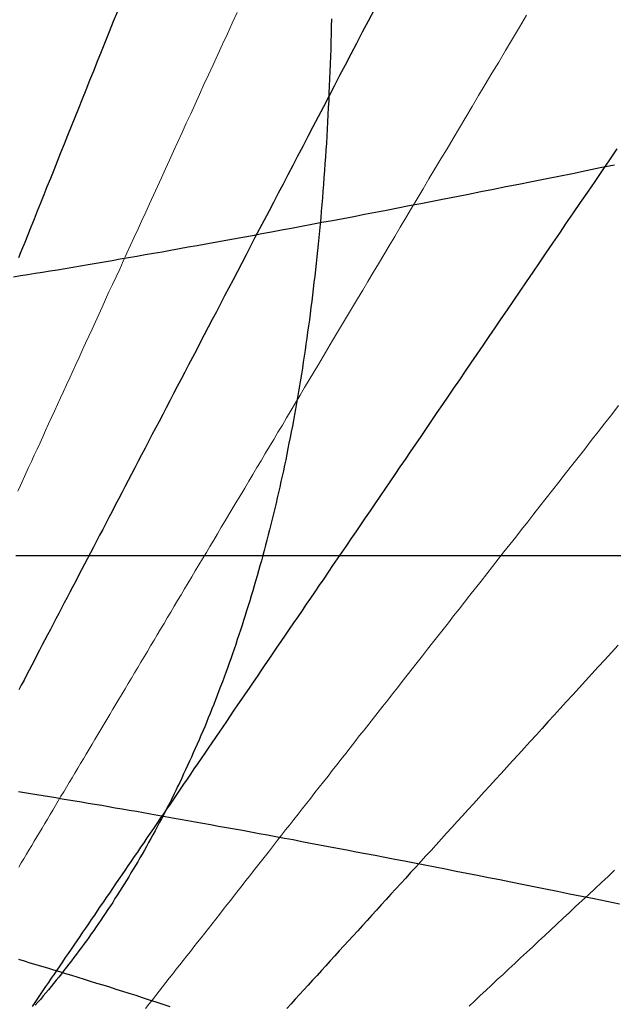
# Model space of a CAD drawing. Header units: millimetres. Extents: x 10 to 831, y 10 to 584.
# Tile 13 of 16: x 494 to 529, y 400 to 458. Entities that reach past the tile are written whole.
import ezdxf

# ---------------------------------------------------------------- set-up
doc = ezdxf.new("R2010")
doc.units = ezdxf.units.MM
for name, color, linetype, true_color in [('C1d1b19', 7, 'Continuous', 0x1d1b19), ('C1f7a74', 7, 'Continuous', 0x1f7a74), ('Cb4532a', 7, 'Continuous', 0xb4532a)]:
    doc.layers.add(name, color=color, linetype=linetype, true_color=true_color)

msp = doc.modelspace()

# ---------------------------------------------------------------- linework, layer by layer
at = {"layer": 'C1d1b19', "lineweight": 30}
for points in [[(515.27, 458.38), (514.92, 457.71), (514.57, 457.06), (514.23, 456.41), (513.9, 455.77), (513.57, 455.13), (513.24, 454.51), (512.92, 453.89), (512.6, 453.28), (512.29, 452.68), (511.98, 452.09), (511.67, 451.5), (511.37, 450.92), (511.07, 450.35), (510.77, 449.78), (510.48, 449.22), (510.19, 448.67), (509.91, 448.13), (509.63, 447.59), (509.35, 447.05), (509.07, 446.52), (508.8, 446), (508.53, 445.49), (508.26, 444.98), (508, 444.47), (507.74, 443.97), (507.48, 443.48), (507.23, 442.99), (506.97, 442.5), (506.72, 442.02), (506.47, 441.55), (506.23, 441.08), (505.99, 440.62), (505.75, 440.16), (505.51, 439.7), (505.27, 439.25), (505.04, 438.8), (504.81, 438.36), (504.58, 437.92), (504.35, 437.49), (504.13, 437.06), (503.91, 436.64), (503.69, 436.21), (503.47, 435.8), (503.25, 435.38), (503.04, 434.97), (502.83, 434.57), (502.62, 434.16), (502.41, 433.76), (502.2, 433.37), (502, 432.98), (501.79, 432.59), (501.59, 432.2), (501.39, 431.82), (501.19, 431.44), (501, 431.06), (500.8, 430.69), (500.61, 430.32), (500.42, 429.95), (500.23, 429.59), (500.04, 429.23), (499.85, 428.87), (499.67, 428.51), (499.48, 428.16), (499.3, 427.81), (499.12, 427.46), (498.94, 427.12), (498.76, 426.77), (498.58, 426.43), (498.4, 426.1), (498.23, 425.76), (498.06, 425.43), (497.88, 425.1), (497.71, 424.77), (497.54, 424.45), (497.37, 424.12), (497.2, 423.8), (497.04, 423.48), (496.87, 423.17), (496.71, 422.85), (496.55, 422.54), (496.38, 422.23), (496.22, 421.92), (496.06, 421.61), (495.9, 421.31), (495.74, 421.01), (495.59, 420.71), (495.43, 420.41), (495.28, 420.11), (495.12, 419.81), (494.97, 419.52), (494.82, 419.23), (494.67, 418.94), (494.51, 418.65), (494.37, 418.36)], [(500.17, 458.29), (499.92, 457.69), (499.68, 457.09), (499.45, 456.5), (499.21, 455.92), (498.98, 455.35), (498.76, 454.78), (498.53, 454.22), (498.31, 453.66), (498.09, 453.12), (497.87, 452.57), (497.66, 452.04), (497.44, 451.51), (497.23, 450.99), (497.03, 450.47), (496.82, 449.96), (496.62, 449.45), (496.42, 448.95), (496.22, 448.46), (496.02, 447.97), (495.83, 447.49), (495.64, 447.01), (495.45, 446.53), (495.26, 446.07), (495.07, 445.6), (494.89, 445.14), (494.71, 444.69), (494.53, 444.24), (494.35, 443.79)], [(529.56, 450.21), (529.12, 449.56), (528.68, 448.92), (528.25, 448.29), (527.82, 447.66), (527.4, 447.05), (526.99, 446.44), (526.58, 445.84), (526.17, 445.24), (525.77, 444.66), (525.38, 444.08), (524.99, 443.5), (524.6, 442.94), (524.22, 442.38), (523.84, 441.82), (523.47, 441.27), (523.1, 440.73), (522.73, 440.2), (522.37, 439.67), (522.02, 439.15), (521.66, 438.63), (521.31, 438.12), (520.97, 437.61), (520.63, 437.11), (520.29, 436.61), (519.95, 436.12), (519.62, 435.64), (519.3, 435.16), (518.97, 434.68), (518.65, 434.21), (518.33, 433.74), (518.02, 433.28), (517.71, 432.83), (517.4, 432.37), (517.09, 431.93), (516.79, 431.48), (516.49, 431.04), (516.19, 430.61), (515.9, 430.18), (515.61, 429.75), (515.32, 429.32), (515.03, 428.9), (514.75, 428.49), (514.47, 428.08), (514.19, 427.67), (513.91, 427.26), (513.64, 426.86), (513.37, 426.46), (513.1, 426.07), (512.83, 425.68), (512.57, 425.29), (512.31, 424.9), (512.04, 424.52), (511.79, 424.14), (511.53, 423.77), (511.28, 423.4), (511.03, 423.03), (510.78, 422.66), (510.53, 422.3), (510.28, 421.94), (510.04, 421.58), (509.79, 421.22), (509.55, 420.87), (509.32, 420.52), (509.08, 420.17), (508.84, 419.83), (508.61, 419.49), (508.38, 419.15), (508.15, 418.81), (507.92, 418.47), (507.69, 418.14), (507.47, 417.81), (507.24, 417.48), (507.02, 417.16), (506.8, 416.83), (506.58, 416.51), (506.37, 416.19), (506.15, 415.88), (505.93, 415.56), (505.72, 415.25), (505.51, 414.94), (505.3, 414.63), (505.09, 414.32), (504.88, 414.02), (504.67, 413.71), (504.47, 413.41), (504.26, 413.11), (504.06, 412.82), (503.86, 412.52), (503.66, 412.23), (503.46, 411.93), (503.26, 411.64), (503.06, 411.35), (502.87, 411.07), (502.67, 410.78), (502.48, 410.5), (502.29, 410.21), (502.1, 409.93), (501.9, 409.65), (501.72, 409.37), (501.53, 409.1), (501.34, 408.82), (501.15, 408.55), (500.97, 408.28), (500.78, 408.01), (500.6, 407.74), (500.42, 407.47), (500.23, 407.2), (500.05, 406.94), (499.87, 406.67), (499.69, 406.41), (499.51, 406.15), (499.34, 405.89), (499.16, 405.63), (498.98, 405.37), (498.81, 405.11), (498.63, 404.86), (498.46, 404.6), (498.29, 404.35), (498.12, 404.1), (497.95, 403.85), (497.77, 403.6), (497.6, 403.35), (497.44, 403.1), (497.27, 402.85), (497.1, 402.61), (496.93, 402.36), (496.77, 402.12), (496.6, 401.87), (496.44, 401.63), (496.27, 401.39), (496.11, 401.15), (495.94, 400.91), (495.78, 400.67), (495.62, 400.44), (495.46, 400.2), (495.3, 399.96), (495.14, 399.73)], [(529.63, 421), (529.23, 420.57), (528.85, 420.14), (528.46, 419.72), (528.08, 419.3), (527.7, 418.89), (527.33, 418.48), (526.96, 418.07), (526.59, 417.67), (526.22, 417.27), (525.86, 416.87), (525.5, 416.48), (525.15, 416.09), (524.8, 415.7), (524.45, 415.32), (524.1, 414.94), (523.76, 414.56), (523.42, 414.19), (523.08, 413.82), (522.74, 413.45), (522.41, 413.08), (522.08, 412.72), (521.75, 412.36), (521.43, 412.01), (521.11, 411.65), (520.79, 411.3), (520.47, 410.95), (520.16, 410.61), (519.84, 410.27), (519.53, 409.93), (519.23, 409.59), (518.92, 409.25), (518.62, 408.92), (518.31, 408.59), (518.02, 408.26), (517.72, 407.93), (517.42, 407.61), (517.13, 407.29), (516.84, 406.97), (516.55, 406.65), (516.26, 406.34), (515.98, 406.02), (515.69, 405.71), (515.41, 405.4), (515.13, 405.1), (514.86, 404.79), (514.58, 404.49), (514.31, 404.19), (514.03, 403.89), (513.76, 403.59), (513.49, 403.3), (513.22, 403), (512.96, 402.71), (512.69, 402.42), (512.43, 402.13), (512.17, 401.85), (511.91, 401.56), (511.65, 401.28), (511.39, 400.99), (511.14, 400.71), (510.88, 400.44), (510.63, 400.16), (510.38, 399.88), (510.13, 399.61)]]:
    msp.add_lwpolyline(points, dxfattribs=at)
at = {"layer": 'C1d1b19', "lineweight": 13}
for points in [[(507.21, 458.23), (506.92, 457.6), (506.64, 456.97), (506.35, 456.36), (506.08, 455.75), (505.8, 455.15), (505.53, 454.56), (505.26, 453.98), (505, 453.4), (504.74, 452.83), (504.48, 452.26), (504.22, 451.71), (503.97, 451.16), (503.72, 450.61), (503.47, 450.07), (503.23, 449.54), (502.99, 449.02), (502.75, 448.5), (502.52, 447.98), (502.28, 447.47), (502.05, 446.97), (501.83, 446.47), (501.6, 445.98), (501.38, 445.49), (501.16, 445.01), (500.94, 444.53), (500.72, 444.06), (500.51, 443.6), (500.3, 443.13), (500.09, 442.68), (499.88, 442.22), (499.67, 441.78), (499.47, 441.33), (499.27, 440.89), (499.07, 440.46), (498.87, 440.02), (498.68, 439.6), (498.48, 439.17), (498.29, 438.76), (498.1, 438.34), (497.91, 437.93), (497.72, 437.52), (497.54, 437.12), (497.36, 436.72), (497.17, 436.32), (496.99, 435.93), (496.81, 435.54), (496.64, 435.15), (496.46, 434.77), (496.29, 434.39), (496.11, 434.01), (495.94, 433.63), (495.77, 433.26), (495.61, 432.9), (495.44, 432.53), (495.27, 432.17), (495.11, 431.81), (494.94, 431.45), (494.78, 431.1), (494.62, 430.75), (494.46, 430.4), (494.3, 430.06)], [(524.24, 458.07), (523.82, 457.37), (523.41, 456.68), (523, 455.99), (522.6, 455.31), (522.2, 454.65), (521.81, 453.99), (521.42, 453.34), (521.04, 452.7), (520.66, 452.06), (520.29, 451.44), (519.92, 450.82), (519.56, 450.21), (519.2, 449.61), (518.84, 449.02), (518.49, 448.43), (518.15, 447.85), (517.8, 447.27), (517.47, 446.71), (517.13, 446.15), (516.8, 445.59), (516.48, 445.05), (516.15, 444.5), (515.84, 443.97), (515.52, 443.44), (515.21, 442.92), (514.9, 442.4), (514.6, 441.89), (514.29, 441.38), (514, 440.88), (513.7, 440.39), (513.41, 439.9), (513.12, 439.41), (512.83, 438.93), (512.55, 438.45), (512.27, 437.98), (511.99, 437.52), (511.72, 437.06), (511.44, 436.6), (511.18, 436.15), (510.91, 435.7), (510.64, 435.26), (510.38, 434.82), (510.12, 434.38), (509.87, 433.95), (509.61, 433.52), (509.36, 433.1), (509.11, 432.68), (508.86, 432.27), (508.62, 431.85), (508.37, 431.45), (508.13, 431.04), (507.89, 430.64), (507.66, 430.24), (507.42, 429.85), (507.19, 429.46), (506.96, 429.07), (506.73, 428.69), (506.5, 428.31), (506.28, 427.93), (506.05, 427.55), (505.83, 427.18), (505.61, 426.81), (505.4, 426.45), (505.18, 426.08), (504.96, 425.72), (504.75, 425.37), (504.54, 425.01), (504.33, 424.66), (504.12, 424.31), (503.92, 423.96), (503.71, 423.62), (503.51, 423.28), (503.3, 422.94), (503.1, 422.6), (502.91, 422.27), (502.71, 421.94), (502.51, 421.61), (502.32, 421.28), (502.12, 420.95), (501.93, 420.63), (501.74, 420.31), (501.55, 419.99), (501.36, 419.68), (501.17, 419.36), (500.99, 419.05), (500.8, 418.74), (500.62, 418.43), (500.44, 418.13), (500.25, 417.82), (500.07, 417.52), (499.9, 417.22), (499.72, 416.92), (499.54, 416.62), (499.36, 416.33), (499.19, 416.03), (499.02, 415.74), (498.84, 415.45), (498.67, 415.16), (498.5, 414.88), (498.33, 414.59), (498.16, 414.31), (497.99, 414.03), (497.83, 413.75), (497.66, 413.47), (497.5, 413.19), (497.33, 412.91), (497.17, 412.64), (497.01, 412.37), (496.84, 412.1), (496.68, 411.83), (496.52, 411.56), (496.36, 411.29), (496.2, 411.02), (496.05, 410.76), (495.89, 410.5), (495.73, 410.23), (495.58, 409.97), (495.42, 409.71), (495.27, 409.46), (495.12, 409.2), (494.96, 408.94), (494.81, 408.69), (494.66, 408.43), (494.51, 408.18), (494.36, 407.93)], [(529.66, 435.09), (529.25, 434.56), (528.85, 434.05), (528.45, 433.54), (528.05, 433.03), (527.66, 432.53), (527.27, 432.04), (526.89, 431.55), (526.51, 431.07), (526.13, 430.59), (525.76, 430.11), (525.39, 429.64), (525.02, 429.18), (524.66, 428.72), (524.31, 428.26), (523.95, 427.81), (523.6, 427.36), (523.25, 426.92), (522.91, 426.48), (522.57, 426.05), (522.23, 425.62), (521.9, 425.19), (521.57, 424.77), (521.24, 424.35), (520.91, 423.94), (520.59, 423.53), (520.27, 423.12), (519.95, 422.72), (519.64, 422.31), (519.33, 421.92), (519.02, 421.52), (518.71, 421.13), (518.41, 420.75), (518.11, 420.36), (517.81, 419.98), (517.51, 419.61), (517.22, 419.23), (516.93, 418.86), (516.64, 418.49), (516.35, 418.13), (516.07, 417.76), (515.78, 417.4), (515.5, 417.05), (515.23, 416.69), (514.95, 416.34), (514.68, 415.99), (514.4, 415.65), (514.13, 415.3), (513.87, 414.96), (513.6, 414.62), (513.34, 414.29), (513.07, 413.95), (512.81, 413.62), (512.56, 413.29), (512.3, 412.96), (512.04, 412.64), (511.79, 412.32), (511.54, 412), (511.29, 411.68), (511.04, 411.36), (510.8, 411.05), (510.55, 410.73), (510.31, 410.42), (510.06, 410.12), (509.82, 409.81), (509.59, 409.51), (509.35, 409.2), (509.11, 408.9), (508.88, 408.6), (508.65, 408.31), (508.41, 408.01), (508.18, 407.72), (507.95, 407.43), (507.73, 407.14), (507.5, 406.85), (507.28, 406.56), (507.05, 406.28), (506.83, 405.99), (506.61, 405.71), (506.39, 405.43), (506.17, 405.15), (505.95, 404.88), (505.74, 404.6), (505.52, 404.33), (505.31, 404.05), (505.09, 403.78), (504.88, 403.51), (504.67, 403.24), (504.46, 402.97), (504.25, 402.71), (504.04, 402.44), (503.84, 402.18), (503.63, 401.92), (503.43, 401.66), (503.22, 401.4), (503.02, 401.14), (502.82, 400.88), (502.62, 400.63), (502.42, 400.37), (502.22, 400.12), (502.02, 399.86), (501.82, 399.61)], [(529.42, 407.75), (529.04, 407.38), (528.65, 407.02), (528.27, 406.67), (527.89, 406.31), (527.51, 405.96), (527.13, 405.61), (526.76, 405.26), (526.4, 404.92), (526.03, 404.58), (525.67, 404.24), (525.31, 403.91), (524.95, 403.57), (524.6, 403.24), (524.24, 402.91), (523.89, 402.59), (523.55, 402.26), (523.2, 401.94), (522.86, 401.62), (522.52, 401.31), (522.18, 400.99), (521.85, 400.68), (521.52, 400.37), (521.19, 400.06), (520.86, 399.76)]]:
    msp.add_lwpolyline(points, dxfattribs=at)
at = {"layer": 'C1d1b19', "lineweight": 40}
for radius in [120.83, 105.83]:
    msp.add_circle((450, 394), radius, dxfattribs=at)
at = {"layer": 'C1f7a74', "lineweight": 30}
msp.add_lwpolyline([(512.76, 457.85), (512.75, 457.4), (512.74, 456.96), (512.73, 456.51), (512.72, 456.07), (512.7, 455.63), (512.69, 455.2), (512.67, 454.76), (512.65, 454.33), (512.63, 453.9), (512.61, 453.47), (512.6, 453.05), (512.57, 452.63), (512.55, 452.21), (512.53, 451.79), (512.51, 451.37), (512.48, 450.96), (512.46, 450.54), (512.43, 450.13), (512.41, 449.73), (512.38, 449.32), (512.35, 448.92), (512.32, 448.51), (512.29, 448.11), (512.26, 447.72), (512.23, 447.32), (512.19, 446.93), (512.16, 446.53), (512.13, 446.14), (512.09, 445.76), (512.05, 445.37), (512.02, 444.98), (511.98, 444.6), (511.94, 444.22), (511.9, 443.84), (511.86, 443.46), (511.82, 443.09), (511.78, 442.71), (511.73, 442.34), (511.69, 441.97), (511.65, 441.6), (511.6, 441.23), (511.55, 440.87), (511.51, 440.5), (511.46, 440.14), (511.41, 439.78), (511.36, 439.42), (511.31, 439.06), (511.26, 438.71), (511.21, 438.35), (511.16, 438), (511.1, 437.65), (511.05, 437.3), (510.99, 436.95), (510.94, 436.6), (510.88, 436.26), (510.82, 435.92), (510.76, 435.57), (510.7, 435.23), (510.64, 434.89), (510.58, 434.56), (510.52, 434.22), (510.46, 433.89), (510.39, 433.55), (510.33, 433.22), (510.26, 432.89), (510.2, 432.56), (510.13, 432.23), (510.07, 431.91), (510, 431.58), (509.93, 431.26), (509.86, 430.94), (509.79, 430.62), (509.72, 430.3), (509.64, 429.98), (509.57, 429.66), (509.5, 429.35), (509.42, 429.03), (509.35, 428.72), (509.27, 428.41), (509.2, 428.1), (509.12, 427.79), (509.04, 427.48), (508.96, 427.18), (508.88, 426.87), (508.8, 426.57), (508.72, 426.27), (508.64, 425.96), (508.55, 425.66), (508.47, 425.37), (508.39, 425.07), (508.3, 424.77), (508.21, 424.48), (508.13, 424.19), (508.04, 423.89), (507.95, 423.6), (507.86, 423.31), (507.77, 423.02), (507.68, 422.74), (507.59, 422.45), (507.5, 422.17), (507.41, 421.88), (507.31, 421.6), (507.22, 421.32), (507.13, 421.04), (507.03, 420.76), (506.93, 420.48), (506.84, 420.2), (506.74, 419.93), (506.64, 419.65), (506.54, 419.38), (506.44, 419.11), (506.34, 418.84), (506.24, 418.57), (506.14, 418.3), (506.04, 418.03), (505.93, 417.77), (505.83, 417.5), (505.72, 417.24), (505.62, 416.98), (505.51, 416.71), (505.4, 416.45), (505.3, 416.19), (505.19, 415.94), (505.08, 415.68), (504.97, 415.42), (504.86, 415.17), (504.75, 414.91), (504.63, 414.66), (504.52, 414.41), (504.41, 414.16), (504.29, 413.91), (504.18, 413.66), (504.06, 413.42), (503.95, 413.17), (503.83, 412.92), (503.71, 412.68), (503.6, 412.44), (503.48, 412.2), (503.36, 411.96), (503.24, 411.72), (503.12, 411.48), (503, 411.24), (502.87, 411), (502.75, 410.77), (502.63, 410.54), (502.5, 410.3), (502.38, 410.07), (502.25, 409.84), (502.13, 409.61), (502, 409.38), (501.87, 409.15), (501.75, 408.93), (501.62, 408.7), (501.49, 408.48), (501.36, 408.25), (501.23, 408.03), (501.1, 407.81), (500.96, 407.59), (500.83, 407.37), (500.7, 407.15), (500.56, 406.93), (500.43, 406.72), (500.29, 406.5), (500.16, 406.29), (500.02, 406.08), (499.89, 405.86), (499.75, 405.65), (499.61, 405.44), (499.47, 405.23), (499.33, 405.03), (499.19, 404.82), (499.05, 404.61), (498.91, 404.41), (498.77, 404.21), (498.62, 404), (498.48, 403.8), (498.34, 403.6), (498.19, 403.4), (498.05, 403.2), (497.9, 403.01), (497.76, 402.81), (497.61, 402.61), (497.46, 402.42), (497.31, 402.23), (497.17, 402.04), (497.02, 401.84), (496.87, 401.65), (496.72, 401.46), (496.56, 401.28), (496.41, 401.09), (496.26, 400.9), (496.11, 400.72), (495.95, 400.53), (495.8, 400.35), (495.65, 400.17), (495.49, 399.99), (495.33, 399.81)], dxfattribs=at)
at = {"layer": 'Cb4532a', "lineweight": 30}
for points in [[(494.05, 442.67), (494.47, 442.74), (494.9, 442.81), (495.33, 442.88), (495.76, 442.95), (496.2, 443.02), (496.64, 443.09), (497.09, 443.17), (497.54, 443.24), (497.99, 443.32), (498.45, 443.4), (498.92, 443.48), (499.38, 443.56), (499.86, 443.64), (500.33, 443.72), (500.81, 443.8), (501.3, 443.89), (501.79, 443.98), (502.29, 444.06), (502.79, 444.15), (503.29, 444.24), (503.81, 444.33), (504.32, 444.43), (504.85, 444.52), (505.37, 444.61), (505.91, 444.71), (506.45, 444.81), (506.99, 444.91), (507.55, 445.01), (508.11, 445.11), (508.67, 445.22), (509.24, 445.32), (509.82, 445.43), (510.4, 445.54), (511, 445.65), (511.6, 445.76), (512.2, 445.88), (512.82, 445.99), (513.44, 446.11), (514.07, 446.23), (514.7, 446.35), (515.35, 446.48), (516, 446.6), (516.66, 446.73), (517.33, 446.86), (518.01, 446.99), (518.7, 447.13), (519.4, 447.26), (520.11, 447.4), (520.82, 447.54), (521.55, 447.69), (522.29, 447.83), (523.03, 447.98), (523.79, 448.13), (524.56, 448.29), (525.34, 448.44), (526.13, 448.6), (526.94, 448.76), (527.75, 448.93), (528.58, 449.1), (529.42, 449.27)], [(494.19, 426.27), (494.58, 426.27), (494.97, 426.27), (495.36, 426.27), (495.76, 426.27), (496.16, 426.27), (496.56, 426.27), (496.97, 426.27), (497.38, 426.27), (497.8, 426.27), (498.22, 426.27), (498.64, 426.27), (499.07, 426.27), (499.5, 426.27), (499.93, 426.27), (500.37, 426.27), (500.82, 426.27), (501.26, 426.27), (501.72, 426.27), (502.17, 426.27), (502.63, 426.27), (503.1, 426.27), (503.57, 426.27), (504.04, 426.27), (504.52, 426.27), (505.01, 426.27), (505.5, 426.27), (505.99, 426.27), (506.49, 426.27), (507, 426.27), (507.51, 426.27), (508.02, 426.27), (508.55, 426.27), (509.07, 426.27), (509.61, 426.27), (510.15, 426.27), (510.7, 426.27), (511.25, 426.27), (511.81, 426.27), (512.37, 426.27), (512.94, 426.27), (513.52, 426.27), (514.11, 426.27), (514.7, 426.27), (515.3, 426.27), (515.91, 426.27), (516.53, 426.27), (517.15, 426.27), (517.78, 426.27), (518.42, 426.27), (519.07, 426.27), (519.72, 426.27), (520.39, 426.27), (521.06, 426.27), (521.75, 426.27), (522.44, 426.27), (523.14, 426.27), (523.85, 426.27), (524.57, 426.27), (525.3, 426.27), (526.05, 426.27), (526.8, 426.27), (527.56, 426.27), (528.34, 426.27), (529.12, 426.27), (529.92, 426.27)], [(494.34, 412.39), (494.7, 412.33), (495.06, 412.27), (495.43, 412.21), (495.79, 412.15), (496.16, 412.09), (496.54, 412.03), (496.91, 411.96), (497.29, 411.9), (497.68, 411.84), (498.06, 411.77), (498.45, 411.7), (498.84, 411.64), (499.24, 411.57), (499.64, 411.5), (500.04, 411.43), (500.45, 411.36), (500.86, 411.29), (501.28, 411.22), (501.7, 411.14), (502.12, 411.07), (502.55, 410.99), (502.98, 410.92), (503.41, 410.84), (503.85, 410.76), (504.3, 410.68), (504.74, 410.6), (505.2, 410.52), (505.65, 410.44), (506.12, 410.35), (506.58, 410.27), (507.05, 410.18), (507.53, 410.1), (508.01, 410.01), (508.5, 409.92), (508.99, 409.83), (509.49, 409.74), (509.99, 409.64), (510.5, 409.55), (511.01, 409.45), (511.53, 409.35), (512.05, 409.25), (512.59, 409.15), (513.12, 409.05), (513.67, 408.95), (514.22, 408.84), (514.77, 408.74), (515.33, 408.63), (515.9, 408.52), (516.48, 408.41), (517.06, 408.3), (517.65, 408.18), (518.25, 408.06), (518.86, 407.95), (519.47, 407.83), (520.09, 407.7), (520.72, 407.58), (521.36, 407.45), (522, 407.33), (522.66, 407.2), (523.32, 407.06), (523.99, 406.93), (524.67, 406.79), (525.36, 406.66), (526.06, 406.52), (526.77, 406.37), (527.49, 406.23), (528.22, 406.08), (528.96, 405.93), (529.71, 405.78)], [(494.34, 402.51), (494.68, 402.41), (495.02, 402.31), (495.36, 402.21), (495.7, 402.1), (496.05, 402), (496.4, 401.89), (496.76, 401.79), (497.11, 401.68), (497.47, 401.57), (497.83, 401.46), (498.2, 401.34), (498.57, 401.23), (498.94, 401.11), (499.31, 401), (499.69, 400.88), (500.07, 400.76), (500.46, 400.64), (500.84, 400.51), (501.24, 400.39), (501.63, 400.26), (502.03, 400.13), (502.43, 400.01), (502.84, 399.87), (503.25, 399.74)]]:
    msp.add_lwpolyline(points, dxfattribs=at)

doc.saveas('drawing.dxf')
